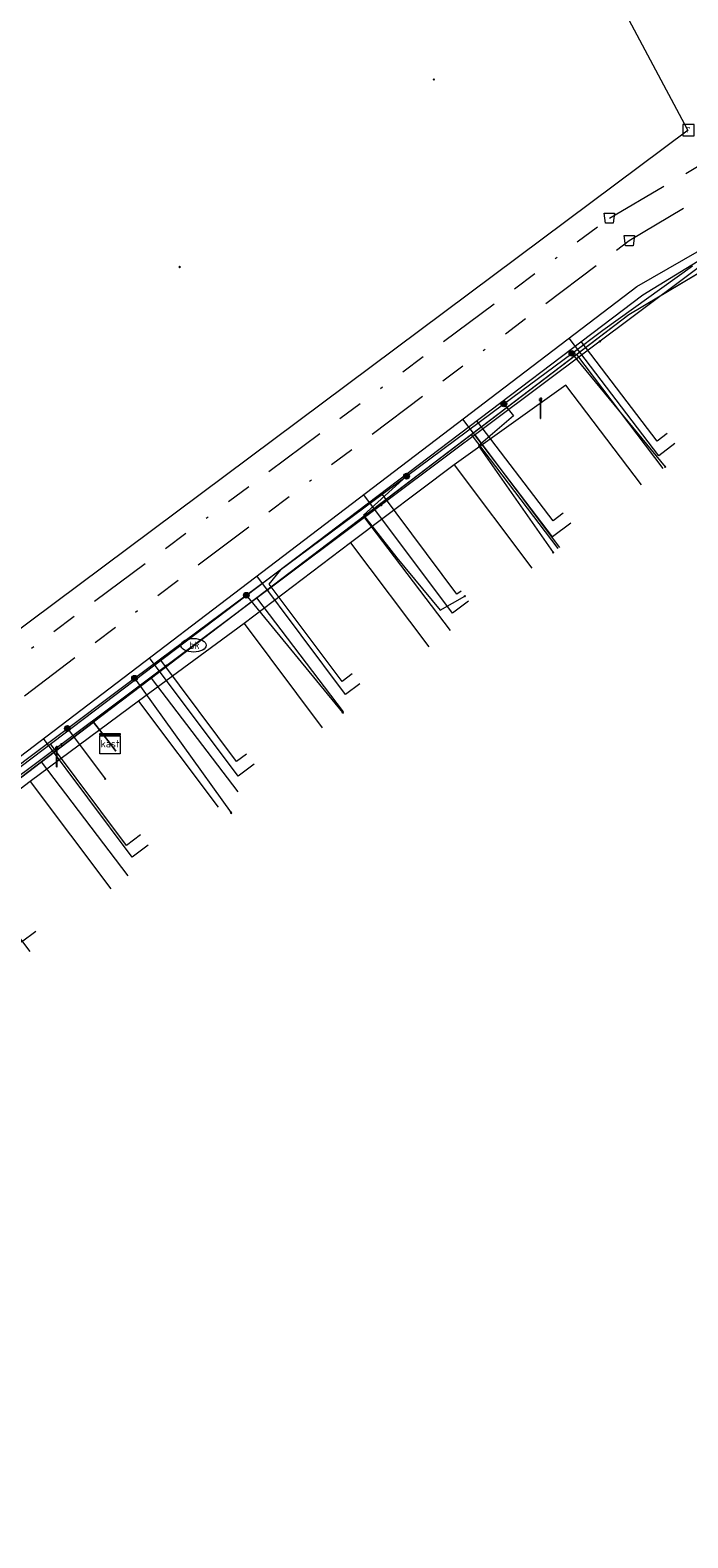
# Model space of a CAD drawing. Header units: metres. Extents: x 151922 to 154458, y 463415 to 464223.
# Tile 27 of 164: x 152426 to 152452, y 463735 to 463795. Entities that reach past the tile are written whole.
import ezdxf
from ezdxf.enums import TextEntityAlignment as Align
from ezdxf.lldxf.tags import DXFTag

# ---------------------------------------------------------------- set-up
doc = ezdxf.new("R2010")
doc.units = ezdxf.units.M
doc.linetypes.add('RI-OVERIG-SO', pattern=[17, 5, -2, 2, -2, 0, -2, 2, -2])
doc.layers.get('0').update_dxf_attribs({"lineweight": 9})
for name, color, linetype, lineweight in [('B-PV-KL-DATA-G', 90, 'KL-DATA-SO', 9), ('B-PV-KL-DATA_HULPSTUK-S', 90, 'Continuous', 9), ('B-PV-KL-DATA_KABELBED-G', 90, 'Continuous', 9), ('B-PV-KL-ET_LS-G', 190, 'KL-LS-SO', 9), ('B-PV-KL-ET_LS-S', 190, 'Continuous', 9), ('B-PV-KL-GAS_LD-G', 50, 'KL-GAS_LD-SO', 9), ('B-PV-KL-WATER-G', 170, 'KL-WATER-SO', 9), ('B-PV-KL-WATER-S', 170, 'Continuous', 9), ('B-PV-KL-WATER_HULPSTUK-S', 170, 'Continuous', 9), ('B-PV-RI-OVERIG_RIOOLPUT_INSPECTIE-S', 10, 'Continuous', 9), ('B-PV-RI-VRIJVERVAL-G', 210, 'RI-OVERIG-SO', 9), ('B-PV-RI-VRIJVERVAL_HULPSTUK-S', 210, 'Continuous', 9)]:
    doc.layers.add(name, color=color, linetype=linetype, lineweight=lineweight)
doc.styles.add('NLCS-ISO', font='txt')
doc.styles.get("Standard").update_dxf_attribs({"font": 'arial.ttf'})
tags = doc.linetypes.add('KL-DATA-SO', pattern='A,4,-1,[101,NLCS.SHX,S=0.5,R=0,X=0,Y=0],-1,4,-1,["D",Standard,S=1,R=0,X=-0.25,Y=-0.5],-1.5', length=12.5).pattern_tags.tags
tags[18] = DXFTag(74, 10)
tags = doc.linetypes.add('KL-GAS_LD-SO', pattern='A,4,-1,[69,NLCS.SHX,S=0.5,R=0,X=0,Y=0],-1,4,-1,["L",Standard,S=1,R=0,X=0.25,Y=-0.5],-2', length=13).pattern_tags.tags
tags[18] = DXFTag(74, 10)
tags = doc.linetypes.add('KL-LS-SO', pattern='A,4,-1,[103,NLCS.SHX,S=0.75,R=0,X=0,Y=0],-1,4,-1,["L",Standard,S=1,R=0,X=0,Y=-0.5],-2', length=13).pattern_tags.tags
tags[18] = DXFTag(74, 10)
doc.linetypes.add('KL-WATER-SO', pattern='A,7,-0.5,[168,NLCS.SHX,S=0.75,R=0,X=0.75,Y=0],-2', length=9.5)

# ---------------------------------------------------------------- blocks, each defined once
blk = doc.blocks.new('SKL-WTB_HULP_KAST-SO')
at = {"color": 0, "linetype": 'ByBlock', "lineweight": 18}
for points in [[(-2, 2), (2, 2), (2, 1.68), (-2, 1.68)], [(-2, 1.52), (2, 1.52), (2, -2), (-2, -2)]]:
    blk.add_lwpolyline(points, close=True, dxfattribs=at)
at = {"color": 0, "linetype": 'ByBlock', "lineweight": 18, "style": 'NLCS-ISO'}
blk.add_text('kast', height=1.5, dxfattribs=at).set_placement((0, 0), align=Align.MIDDLE_CENTER)
at = {"color": 0, "linetype": 'ByBlock', "lineweight": 18, "style": 'NLCS-ISO', "flags": 1}
for tag, p in [('TYPE', (2.5, 0)), ('OMSCHRIJVING', (2.5, -3)), ('LABEL', (2.5, -1.5))]:
    blk.add_attdef(tag, p, '', height=1, dxfattribs=at)
blk = doc.blocks.new('SKL-WTB_HULP_OVERIG-SO')
at = {"color": 0, "linetype": 'ByBlock', "lineweight": 18}
for points in [[(-0.14, 0.14), (0.14, -0.14)], [(0.14, 0.14), (-0.14, -0.14)]]:
    blk.add_lwpolyline(points, dxfattribs=at)
at = {"color": 0, "linetype": 'ByBlock', "lineweight": 18, "style": 'NLCS-ISO', "flags": 1}
for tag, p in [('TYPE', (1.5, 0)), ('OMSCHRIJVING', (1.5, -3)), ('LABEL', (1.5, -1.5))]:
    blk.add_attdef(tag, p, '', height=1, dxfattribs=at)
blk = doc.blocks.new('SKL-WATER_BRANDKRAAN_BRANDPUT-SO')
at = {"color": 0, "linetype": 'ByBlock', "lineweight": 18}
blk.add_ellipse((0, 0), major_axis=(2.5, 0), ratio=0.54, dxfattribs=at)
at = {"color": 0, "linetype": 'ByBlock', "lineweight": 18, "style": 'NLCS-ISO'}
blk.add_text('bk', height=1.5, dxfattribs=at).set_placement((0.16, 0), align=Align.MIDDLE_CENTER)
blk = doc.blocks.new('SKL-WTB_HULP_MOF-SO')
at = {"linetype": 'ByBlock', "lineweight": 18}
h = blk.add_hatch(color=0, dxfattribs=at)
h.dxf.hatch_style = 1
h.paths.add_polyline_path([(-0.5625, 0, 1), (0.5625, 0, 1)])
at = {"color": 0, "linetype": 'ByBlock', "lineweight": 18}
blk.add_circle((0, 0), 0.5625, dxfattribs=at)
at = {"color": 0, "linetype": 'ByBlock', "lineweight": 18, "style": 'NLCS-ISO', "flags": 1}
for tag, p in [('TYPE', (1.5, 0)), ('OMSCHRIJVING', (1.5, -3)), ('LABEL', (1.5, -1.5))]:
    blk.add_attdef(tag, p, '', height=1, dxfattribs=at)
blk = doc.blocks.new('SRI-HULP_AFVOER_OPVANG-SO')
at = {"color": 0, "linetype": 'ByBlock', "lineweight": 18}
blk.add_lwpolyline([(-0.75, -1), (-1, 1), (1, 1), (0.75, -1)], close=True, dxfattribs=at)
at = {"color": 0, "linetype": 'ByBlock', "lineweight": 18, "style": 'NLCS-ISO', "flags": 1}
for tag, p in [('TYPE', (1.5, 0)), ('OMSCHRIJVING', (1.5, -3)), ('LABEL', (1.5, -1.5))]:
    blk.add_attdef(tag, p, '', height=1, dxfattribs=at)
blk = doc.blocks.new('SKL-ET_LS_MAST-SO')
for p, q in [((-0.05, 2.07), (0.05, 2.07)), ((-0.05, -2), (0.05, -2))]:
    blk.add_line(p, q)
for points in [[(-0.18, 1.76), (-0.22, 1.76), (-0.22, 1.84), (-0.18, 1.84), (-0.18, 1.79)], [(-0.18, 1.49), (-0.22, 1.49), (-0.22, 1.57), (-0.18, 1.57), (-0.18, 1.52)], [(-0.18, 1.79), (-0.05, 1.79)], [(-0.18, 1.76), (-0.05, 1.76)], [(-0.18, 1.52), (-0.05, 1.52)], [(-0.18, 1.49), (-0.05, 1.49)], [(-0.05, -2), (-0.05, 2.07)], [(0.05, -2), (0.05, 2.07)], [(0.18, 1.92), (0.05, 1.92)], [(0.18, 1.89), (0.05, 1.89)], [(0.18, 1.66), (0.05, 1.66)], [(0.18, 1.63), (0.05, 1.63)], [(0.18, 1.39), (0.05, 1.39)], [(0.18, 1.36), (0.05, 1.36)], [(0.18, 1.89), (0.22, 1.89), (0.22, 1.97), (0.18, 1.97), (0.18, 1.92)], [(0.18, 1.63), (0.22, 1.63), (0.22, 1.71), (0.18, 1.71), (0.18, 1.66)], [(0.18, 1.36), (0.22, 1.36), (0.22, 1.44), (0.18, 1.44), (0.18, 1.39)]]:
    blk.add_lwpolyline(points)
blk = doc.blocks.new('SRI-PUT_INSPECTIEPUT_RIOOLPUT-SO')
at = {"color": 0, "linetype": 'ByBlock', "lineweight": 18}
blk.add_lwpolyline([(-1.12, -1.12), (1.12, -1.12), (1.12, 1.12), (-1.12, 1.12)], close=True, dxfattribs=at)
at = {"color": 0, "linetype": 'ByBlock', "lineweight": 18, "style": 'NLCS-ISO'}
blk.add_text('r', height=1.5, dxfattribs=at).set_placement((0, 0.28), align=Align.MIDDLE_CENTER)

msp = doc.modelspace()

# ---------------------------------------------------------------- linework, layer by layer
at = {"layer": 'B-PV-KL-DATA-G', "ltscale": 0.5, "flags": 128}
for points in [[(152519.832, 463821.27), (152508.391, 463819.062), (152500, 463813.901), (152449.206, 463783.662), (152428.029, 463767.571), (152428.68, 463766.716)], [(152474.776, 463792.109), (152471.689, 463797.047), (152449.206, 463783.662), (152428.029, 463767.571), (152428.68, 463766.716)], [(152470.327, 463789.43), (152467.226, 463794.39), (152449.206, 463783.662), (152428.029, 463767.571), (152428.68, 463766.716)], [(152465.791, 463786.621), (152462.64, 463791.66), (152449.206, 463783.662), (152428.029, 463767.571), (152428.68, 463766.716)], [(152461.202, 463783.834), (152458.026, 463788.913), (152449.206, 463783.662), (152428.029, 463767.571), (152428.68, 463766.716)], [(152450.565, 463777.595), (152447.14, 463782.092), (152428.029, 463767.571), (152428.68, 463766.716)], [(152449.707, 463776.947), (152446.707, 463780.887), (152442.296, 463777.739)], [(152446.409, 463774.43), (152442.981, 463778.932), (152428.029, 463767.571), (152428.68, 463766.716)], [(152442.296, 463777.739), (152438.194, 463774.657)], [(152442.296, 463777.739), (152445.363, 463773.651)], [(152442.145, 463771.186), (152438.715, 463775.691), (152428.029, 463767.571), (152428.68, 463766.716)], [(152438.194, 463774.657), (152433.981, 463771.463)], [(152438.194, 463774.657), (152441.283, 463770.539)], [(152437.917, 463767.974), (152434.487, 463772.478), (152428.029, 463767.571), (152428.68, 463766.716)], [(152433.981, 463771.463), (152429.81, 463768.399)], [(152433.981, 463771.463), (152437.072, 463767.341)], [(152433.749, 463764.807), (152430.319, 463769.311), (152428.029, 463767.571), (152428.68, 463766.716)], [(152429.81, 463768.399), (152425.521, 463765.225)], [(152429.81, 463768.399), (152432.951, 463764.209)], [(152370.734, 463717.039), (152367.583, 463721.176), (152367.171, 463721.76), (152404.903, 463750), (152428.029, 463767.571), (152428.68, 463766.716)], [(152375.01, 463720.279), (152371.445, 463724.959), (152404.903, 463750), (152428.029, 463767.571), (152428.68, 463766.716)], [(152379.162, 463723.397), (152375.602, 463728.071), (152404.903, 463750), (152428.029, 463767.571), (152428.68, 463766.716)], [(152383.465, 463726.696), (152379.944, 463731.32), (152404.903, 463750), (152428.029, 463767.571), (152428.68, 463766.716)], [(152387.556, 463729.823), (152384.066, 463734.405), (152404.903, 463750), (152428.029, 463767.571), (152428.68, 463766.716)], [(152391.832, 463733.02), (152388.341, 463737.604), (152404.903, 463750), (152428.029, 463767.571), (152428.68, 463766.716)], [(152396.149, 463736.271), (152392.667, 463740.842), (152404.903, 463750), (152428.029, 463767.571), (152428.68, 463766.716)], [(152400.248, 463739.508), (152396.848, 463743.972), (152404.903, 463750), (152428.029, 463767.571), (152428.68, 463766.716)], [(152404.392, 463742.623), (152400.999, 463747.078), (152404.903, 463750), (152428.029, 463767.571), (152428.68, 463766.716)], [(152408.748, 463745.933), (152405.377, 463750.36), (152428.029, 463767.571), (152428.68, 463766.716)], [(152412.841, 463749.039), (152412.109, 463750), (152412.171, 463750), (152409.507, 463753.498), (152428.029, 463767.571), (152428.68, 463766.716)], [(152417.154, 463752.173), (152413.712, 463756.693), (152428.029, 463767.571), (152428.68, 463766.716)], [(152421.239, 463755.242), (152417.78, 463759.784), (152428.029, 463767.571), (152428.68, 463766.716)], [(152425.512, 463758.501), (152422.059, 463763.035), (152428.029, 463767.571), (152428.68, 463766.716)], [(152429.398, 463761.487), (152425.961, 463766), (152428.029, 463767.571), (152428.68, 463766.716)], [(152425.521, 463765.225), (152421.388, 463762.069)], [(152425.521, 463765.225), (152428.707, 463760.975)]]:
    msp.add_lwpolyline(points, dxfattribs=at)
at = {"layer": 'B-PV-KL-DATA_KABELBED-G', "ltscale": 0.5, "flags": 128}
for points in [[(152458.026, 463788.913), (152449.206, 463783.662), (152447.14, 463782.092)], [(152423.489, 463764.699), (152426.99, 463767.317), (152428.906, 463768.75), (152429.648, 463769.301), (152434.069, 463772.583), (152440.408, 463777.289), (152440.408, 463777.289), (152444.256, 463780.146), (152446.947, 463782.144), (152448.175, 463783.055), (152451.722, 463785.603)], [(152447.14, 463782.092), (152442.981, 463778.932)], [(152446.947, 463782.144), (152450.642, 463777.66)], [(152450.565, 463777.595), (152447.14, 463782.092)], [(152444.256, 463780.146), (152444.637, 463779.679), (152443.259, 463778.493), (152446.205, 463774.272)], [(152442.981, 463778.932), (152438.715, 463775.691)], [(152446.409, 463774.43), (152442.981, 463778.932)], [(152440.408, 463777.289), (152440.408, 463777.289), (152438.7, 463775.742), (152440.017, 463774.059), (152441.734, 463771.991), (152442.712, 463772.549)], [(152438.715, 463775.691), (152434.487, 463772.478)], [(152442.145, 463771.186), (152438.715, 463775.691)], [(152434.487, 463772.478), (152430.319, 463769.311)], [(152434.069, 463772.583), (152437.879, 463767.946)], [(152437.917, 463767.974), (152434.487, 463772.478)], [(152430.319, 463769.311), (152428.029, 463767.571)], [(152429.648, 463769.301), (152433.464, 463763.986)], [(152433.749, 463764.807), (152430.319, 463769.311)], [(152428.029, 463767.571), (152425.961, 463766)], [(152426.99, 463767.317), (152428.489, 463765.323)], [(152428.68, 463766.716), (152428.029, 463767.571)], [(152428.68, 463766.716), (152428.91, 463766.414), (152428.68, 463766.716)], [(152425.961, 463766), (152422.059, 463763.035)], [(152429.398, 463761.487), (152425.961, 463766)]]:
    msp.add_lwpolyline(points, dxfattribs=at)
at = {"layer": 'B-PV-KL-ET_LS-G', "ltscale": 0.5, "flags": 128}
for points in [[(152365.887, 463716.616), (152367.166, 463721.613), (152399.188, 463746.375), (152404.266, 463750), (152449.761, 463784.461), (152458.734, 463789.949), (152503.605, 463817.497), (152519.117, 463820.688)], [(152450.718, 463778.974), (152450.32, 463778.671), (152447.319, 463782.611)], [(152446.6, 463775.83), (152446.202, 463775.527), (152443.189, 463779.482)], [(152442.562, 463772.749), (152442.402, 463772.629), (152439.41, 463776.62)], [(152438.255, 463769.478), (152437.855, 463769.178), (152434.979, 463773.014), (152435.429, 463773.581), (152435.417, 463773.597)], [(152434.081, 463766.306), (152433.681, 463766.006), (152430.687, 463770.014)], [(152429.888, 463763.11), (152429.328, 463762.69), (152426.319, 463766.705)]]:
    msp.add_lwpolyline(points, dxfattribs=at)
at = {"layer": 'B-PV-KL-GAS_LD-G', "ltscale": 0.5, "flags": 128}
for points in [[(152365.36, 463715.997), (152367.167, 463721.614), (152409.117, 463754.012), (152413.546, 463757.412), (152449.519, 463784.78), (152456.239, 463788.652), (152498.804, 463814.893), (152505.575, 463819.062), (152507.042, 463818.204), (152509.564, 463818.114), (152510.601, 463812.859)], [(152451.021, 463778.577), (152450.385, 463778.092), (152446.842, 463782.743)], [(152446.903, 463775.432), (152446.187, 463774.887), (152442.639, 463779.546)], [(152442.862, 463772.349), (152442.222, 463771.869), (152438.712, 463776.558)], [(152438.555, 463769.078), (152437.995, 463768.658), (152434.489, 463773.345)], [(152434.381, 463765.906), (152433.741, 463765.426), (152430.236, 463770.109)], [(152430.188, 463762.71), (152429.547, 463762.23), (152426.041, 463766.918)], [(152425.736, 463759.29), (152425.175, 463758.869), (152421.652, 463763.579)]]:
    msp.add_lwpolyline(points, dxfattribs=at)
at = {"layer": 'B-PV-KL-WATER-G', "ltscale": 0.5, "flags": 128}
for points in [[(152451.526, 463790.987), (152436.675, 463818.804)], [(152431.983, 463770.604), (152453.518, 463786.708), (152500.168, 463814.874)], [(152451.547, 463790.966), (152363.8, 463725.527)], [(152443.112, 463778.926), (152446.455, 463774.47)], [(152364.994, 463720.507), (152431.983, 463770.604)]]:
    msp.add_lwpolyline(points, dxfattribs=at)
at = {"layer": 'B-PV-RI-VRIJVERVAL-G', "ltscale": 0.5, "flags": 128}
for points in [[(152448.43, 463787.49), (152514.6, 463826.24)], [(152449.22, 463786.6), (152513.51, 463824.8)], [(152400.46, 463751.82), (152448.43, 463787.49)], [(152404.67, 463753.11), (152449.22, 463786.6)]]:
    msp.add_lwpolyline(points, dxfattribs=at)

# ---------------------------------------------------------------- block references
at = {"layer": 'B-PV-KL-DATA_HULPSTUK-S', "xscale": 0.2, "yscale": 0.2, "zscale": 0.2}
for name, p in [('SKL-WTB_HULP_OVERIG-SO', (152441.482, 463792.967)), ('SKL-WTB_HULP_OVERIG-SO', (152431.428, 463785.558)), ('SKL-WTB_HULP_MOF-SO', (152446.948, 463782.144)), ('SKL-WTB_HULP_OVERIG-SO', (152446.948, 463782.144)), ('SKL-WTB_HULP_MOF-SO', (152444.256, 463780.146)), ('SKL-WTB_HULP_OVERIG-SO', (152444.256, 463780.146)), ('SKL-WTB_HULP_MOF-SO', (152440.408, 463777.289)), ('SKL-WTB_HULP_OVERIG-SO', (152450.642, 463777.66)), ('SKL-WTB_HULP_OVERIG-SO', (152440.408, 463777.289)), ('SKL-WTB_HULP_OVERIG-SO', (152446.205, 463774.272)), ('SKL-WTB_HULP_MOF-SO', (152434.069, 463772.583)), ('SKL-WTB_HULP_OVERIG-SO', (152434.069, 463772.583)), ('SKL-WTB_HULP_OVERIG-SO', (152442.712, 463772.549)), ('SKL-WTB_HULP_MOF-SO', (152429.648, 463769.301)), ('SKL-WTB_HULP_OVERIG-SO', (152429.648, 463769.301)), ('SKL-WTB_HULP_OVERIG-SO', (152437.879, 463767.946)), ('SKL-WTB_HULP_MOF-SO', (152426.99, 463767.317)), ('SKL-WTB_HULP_OVERIG-SO', (152426.99, 463767.317)), ('SKL-WTB_HULP_KAST-SO', (152428.68, 463766.716)), ('SKL-WTB_HULP_OVERIG-SO', (152428.489, 463765.323)), ('SKL-WTB_HULP_OVERIG-SO', (152433.464, 463763.986))]:
    msp.add_blockref(name, p, dxfattribs=at)
at = {"layer": 'B-PV-KL-ET_LS-S', "xscale": 0.2, "yscale": 0.2, "zscale": 0.2}
for p in [(152445.712, 463779.972), (152426.571, 463766.203)]:
    msp.add_blockref('SKL-ET_LS_MAST-SO', p, dxfattribs=at)
at = {"layer": 'B-PV-KL-WATER-S', "xscale": 0.2, "yscale": 0.2, "zscale": 0.2}
msp.add_blockref('SKL-WATER_BRANDKRAAN_BRANDPUT-SO', (152431.983, 463770.604), dxfattribs=at)
at = {"layer": 'B-PV-KL-WATER_HULPSTUK-S', "xscale": 0.2, "yscale": 0.2, "zscale": 0.2}
for p in [(152448.05, 463782.619), (152443.112, 463778.926), (152439.4, 463776.151), (152434.916, 463772.798), (152430.912, 463769.803), (152426.746, 463766.688)]:
    msp.add_blockref('SKL-WTB_HULP_OVERIG-SO', p, dxfattribs=at)
at = {"layer": 'B-PV-RI-OVERIG_RIOOLPUT_INSPECTIE-S', "xscale": 0.2, "yscale": 0.2, "zscale": 0.2}
msp.add_blockref('SRI-PUT_INSPECTIEPUT_RIOOLPUT-SO', (152451.562, 463790.964), dxfattribs=at)
at = {"layer": 'B-PV-RI-VRIJVERVAL_HULPSTUK-S', "xscale": 0.2, "yscale": 0.2, "zscale": 0.2}
for p in [(152448.43, 463787.49), (152449.22, 463786.6)]:
    msp.add_blockref('SRI-HULP_AFVOER_OPVANG-SO', p, dxfattribs=at)

doc.saveas('drawing.dxf')
